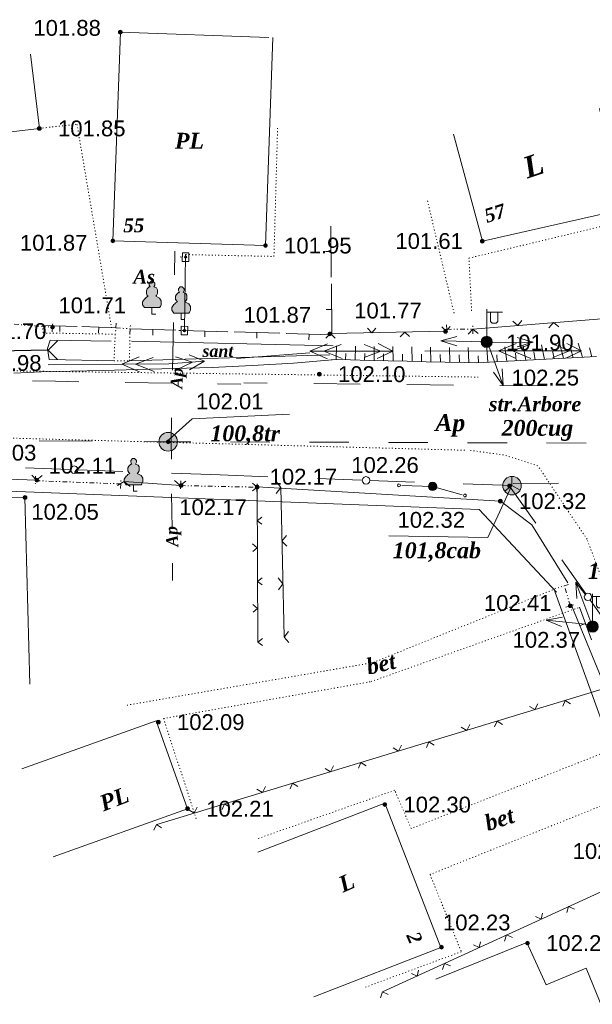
# Model space of a CAD drawing. Header units: millimetres. Extents: x 9396 to 25236, y 15106 to 31102.
# Tile 221 of 256: x 11778 to 11839, y 16457 to 16563. Entities that reach past the tile are written whole.
import ezdxf
from ezdxf.enums import TextEntityAlignment as Align

# ---------------------------------------------------------------- set-up
doc = ezdxf.new("R2010")
doc.units = ezdxf.units.MM
for name, pattern in [('DIVIDE', [1.25, 0.5, -0.25, 0, -0.25, 0, -0.25]), ('DOT', [0.25, 0, -0.25]), ('HIDDEN', [0.375, 0.25, -0.125])]:
    doc.linetypes.add(name, pattern=pattern)
for name, color, linetype, lineweight, true_color in [('1001010', 7, 'Continuous', 9, 0x000000), ('10010110', 7, 'Continuous', 20, 0xa25100), ('10010210', 7, 'Continuous', 9, 0x000000), ('1060000', 7, 'Continuous', 9, 0x000000), ('1070000', 7, 'DOT', 9, 0x000000), ('2030003', 7, 'Continuous', 9, 0x000000), ('2030012', 7, 'Continuous', 9, 0x000000), ('21100200', 7, 'HIDDEN', 0, 0x800080), ('3000105', 7, 'DIVIDE', 9, 0x000000), ('3000113', 7, 'Continuous', 9, 0x000000), ('3000130', 7, 'Continuous', 9, 0x000000), ('3000220', 7, 'Continuous', 9, 0x000000), ('3000260', 7, 'Continuous', 9, 0x000000), ('4000210', 7, 'Continuous', 9, 0x000000), ('5010210', 7, 'Continuous', 20, 0x008000), ('5010220', 7, 'Continuous', 30, 0x000000), ('5010420', 7, 'Continuous', 9, 0x000000), ('6011210', 1, 'Continuous', 9, 0xff0000), ('6011300', 1, 'Continuous', 20, 0xff0000), ('8010110', 7, 'Continuous', 20, 0x0080ff), ('8010120', 7, 'Continuous', 20, 0x0080ff), ('9010110', 7, 'Continuous', 9, 0x000000), ('9010120', 7, 'Continuous', 20, 0x000000), ('9010200', 7, 'Continuous', 9, 0x000000)]:
    doc.layers.add(name, color=color, linetype=linetype, lineweight=lineweight, true_color=true_color)
doc.styles.add('1', font='timesbi.ttf', dxfattribs={"height": 0.0012697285})
doc.styles.add('10', font='timesbi.ttf', dxfattribs={"height": 0.001481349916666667})
doc.styles.add('12', font='timesbi.ttf', dxfattribs={"height": 0.001692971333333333})
doc.styles.add('13', font='timesbi.ttf', dxfattribs={"height": 0.001692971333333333})
doc.styles.add('2', font='timesbi.ttf', dxfattribs={"height": 0.001692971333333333})
doc.styles.add('3', font='timesbi.ttf', dxfattribs={"height": 0.001692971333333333})
doc.styles.add('9', font='timesbi.ttf', dxfattribs={"height": 0.001692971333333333})
doc.styles.add('F2', font='arial.ttf', dxfattribs={"height": 0.001692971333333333})

# ---------------------------------------------------------------- blocks, each defined once
blk = doc.blocks.new('SYMBOL21100200')
at = {"true_color": 0x800080}
h = blk.add_hatch(color=216, dxfattribs=at)
edge = h.paths.add_edge_path()
edge.add_arc((0, 0), 0.1, 0, 360)
at = {"color": 216, "linetype": 'Continuous', "lineweight": 0, "true_color": 0x800080}
blk.add_circle((0, 0), 0.1, dxfattribs=at)
blk = doc.blocks.new('SYMBOL4000210')
at = {"true_color": 0xffffff}
blk.add_hatch(color=7, dxfattribs=at).paths.add_polyline_path([(0.05, 1.75), (-0.05, 1.75), (-0.15, 1.65), (-0.15, 1.55), (-0.1, 1.45), (-0.15, 1.45), (-0.25, 1.35), (-0.3, 1.25), (-0.3, 1.1), (-0.25, 1), (-0.2, 0.95), (-0.3, 0.9), (-0.35, 0.85), (-0.4, 0.8), (-0.5, 0.65), (-0.5, 0.5), (-0.4, 0.35), (-0.3, 0.35), (-0.1, 0.35), (0, 0.35), (0.15, 0.35), (0.4, 0.35), (0.45, 0.4), (0.5, 0.5), (0.5, 0.7), (0.4, 0.85), (0.2, 0.95), (0.25, 1), (0.3, 1.1), (0.3, 1.3), (0.25, 1.4), (0.1, 1.45), (0.15, 1.55), (0.15, 1.65)])
at = {"color": 18, "linetype": 'Continuous', "lineweight": 0, "true_color": 0x000000, "flags": 128}
blk.add_lwpolyline([(0.05, 1.75), (-0.05, 1.75), (-0.15, 1.65), (-0.15, 1.55), (-0.1, 1.45), (-0.15, 1.45), (-0.25, 1.35), (-0.3, 1.25), (-0.3, 1.1), (-0.25, 1), (-0.2, 0.95), (-0.3, 0.9), (-0.35, 0.85), (-0.4, 0.8), (-0.5, 0.65), (-0.5, 0.5), (-0.4, 0.35), (-0.3, 0.35), (-0.1, 0.35), (0, 0.35), (0.15, 0.35), (0.4, 0.35), (0.45, 0.4), (0.5, 0.5), (0.5, 0.7), (0.4, 0.85), (0.2, 0.95), (0.25, 1), (0.3, 1.1), (0.3, 1.3), (0.25, 1.4), (0.1, 1.45), (0.15, 1.55), (0.15, 1.65), (0.05, 1.75)], close=True, dxfattribs=at)
blk.add_lwpolyline([(0, 0.35), (0, 0), (0.2, 0)], dxfattribs=at)
blk = doc.blocks.new('SYMBOL9010200')
at = {"true_color": 0xffffff}
h = blk.add_hatch(color=7, dxfattribs=at)
edge = h.paths.add_edge_path()
edge.add_arc((0.01, 0), 0.495, 0, 360)
at = {"color": 18, "linetype": 'Continuous', "lineweight": 0, "true_color": 0x000000, "flags": 128}
for points in [[(0.0025, 0.0025), (-0.3845, -0.3005)], [(0.0025, 0.007), (-0.007, 0.495)], [(0.005, 0), (0.44, -0.238)]]:
    blk.add_lwpolyline(points, dxfattribs=at)
at = {"color": 18, "linetype": 'Continuous', "lineweight": 0, "true_color": 0x000000}
blk.add_circle((0.01, 0), 0.495, dxfattribs=at)
blk = doc.blocks.new('SYMBOL5010420')
at = {"true_color": 0xffffff}
h = blk.add_hatch(color=7, dxfattribs=at)
edge = h.paths.add_edge_path()
edge.add_arc((0, 0), 0.5, 0, 360)
at = {"color": 18, "linetype": 'Continuous', "lineweight": 9, "true_color": 0x000000, "flags": 128}
blk.add_lwpolyline([(-0.5, 0), (0.5, 0)], dxfattribs=at)
at = {"color": 18, "linetype": 'Continuous', "lineweight": 9, "true_color": 0x000000}
blk.add_circle((0, 0), 0.5, dxfattribs=at)
blk = doc.blocks.new('SYMBOL5010220')
at = {"color": 18, "linetype": 'Continuous', "lineweight": 9, "true_color": 0x000000, "flags": 128}
blk.add_lwpolyline([(0.5, 0.5), (0, 0), (0.5, -0.5)], dxfattribs=at)
blk = doc.blocks.new('SYMBOL2030003')
at = {"true_color": 0xffffff}
h = blk.add_hatch(color=7, dxfattribs=at)
edge = h.paths.add_edge_path()
edge.add_arc((0, 0), 0.3, 0, 360)
at = {"true_color": 0x000000}
h = blk.add_hatch(color=18, dxfattribs=at)
edge = h.paths.add_edge_path()
edge.add_arc((0, 0), 0.1, 0, 360)
at = {"color": 18, "linetype": 'Continuous', "lineweight": 0, "true_color": 0x000000, "flags": 128}
for points in [[(0, 0.3), (0, 1.75)], [(0, 1.6), (0.85, 1.6)], [(0.2, 1.6), (0.2, 1.1), (0.3, 1), (0.5, 1), (0.6, 1.1), (0.6, 1.6)]]:
    blk.add_lwpolyline(points, dxfattribs=at)
at = {"color": 18, "linetype": 'Continuous', "lineweight": 0, "true_color": 0x000000}
for radius in [0.3, 0.1]:
    blk.add_circle((0, 0), radius, dxfattribs=at)
blk = doc.blocks.new('SYMBOL2030012')
at = {"true_color": 0xffffff}
h = blk.add_hatch(color=7, dxfattribs=at)
edge = h.paths.add_edge_path()
edge.add_arc((0, 0), 0.225, 0, 360)
at = {"true_color": 0x000000}
h = blk.add_hatch(color=18, dxfattribs=at)
edge = h.paths.add_edge_path()
edge.add_arc((0, 0), 0.05, 0, 360)
at = {"color": 18, "linetype": 'Continuous', "lineweight": 0, "true_color": 0x000000}
for radius in [0.225, 0.05]:
    blk.add_circle((0, 0), radius, dxfattribs=at)

msp = doc.modelspace()

# ---------------------------------------------------------------- linework, layer by layer
at = {"layer": '1001010', "color": 253}
for p, q in [((11788.33797098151, 16561.55745991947), (11804.22779698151, 16560.98845991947)), ((11781.14064734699, 16473.27983667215, 39.17635628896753), (11795.53462098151, 16478.43659991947, 39.17635628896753)), ((11809.05642438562, 16458.31240717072, 14.38410085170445), (11822.65884482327, 16463.56788779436, 14.38410085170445))]:
    msp.add_line(p, q, dxfattribs=at)
for points in [[(11804.65465147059, 16560.97316645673, 0), (11803.87799098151, 16538.71745991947, 0), (11787.53798498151, 16539.21745991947, 0), (11788.33797098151, 16561.55745991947, 0)], [(11778.70154698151, 16559.20007991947, 0), (11779.65797898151, 16551.25745991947, 0), (11772.01797698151, 16550.33745991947, 0), (11771.06154498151, 16558.28007991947, 0)], [(11824.02767367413, 16550.62790689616, 1.066080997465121), (11827.11829022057, 16539.18419824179, 3.657897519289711), (11842.11451931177, 16542.59029214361, 2.633982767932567), (11839.66426843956, 16553.37816953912, 3.781686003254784)], [(11756.8186214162, 16511.26864615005, 0), (11778.11799098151, 16511.75745991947, 0), (11778.62803898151, 16491.76395991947, 0)], [(11795.53462098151, 16478.43659991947, 39.17635628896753), (11792.16391248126, 16487.84519344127, 39.17635628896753), (11777.76993884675, 16482.68843019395, 39.17635628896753)], [(11822.65884482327, 16463.56788779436, 14.38410085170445), (11816.68289266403, 16479.03505808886, 7.525736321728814), (11803.08047222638, 16473.77957746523, 7.525736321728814)], [(11822.12657196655, 16460.18686743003, 79.67208393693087), (11831.88641801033, 16464.09517769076, 79.67208393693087), (11833.93936815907, 16459.58761323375, 79.67208393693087), (11838.22467021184, 16461.34945932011, 79.67208393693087), (11842.448567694, 16451.03583524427, 79.67208393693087), (11827.5311880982, 16445.30201698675, 79.67208393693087)]]:
    msp.add_polyline3d(points, dxfattribs=at)
at = {"layer": '10010110'}
msp.add_polyline3d([(11811.45693598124, 16526.50849273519, 158.1846910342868), (11806.87946800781, 16526.14447664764, 113.0917738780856), (11802.44160168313, 16525.8741931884, 78.31098618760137), (11798.16302290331, 16525.67910783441, 52.45406239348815), (11794.06341756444, 16525.54068606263, 34.13273692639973), (11790.16247156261, 16525.44039334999, 21.95874421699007), (11786.47987079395, 16525.35969517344, 14.54381869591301), (11783.03530115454, 16525.28005700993, 10.49969479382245), (11779.84844854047, 16525.18294433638, 8.438106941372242), (11776.93205027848, 16525.05305064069, 7.187032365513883)], dxfattribs=at)
at = {"layer": '10010210', "color": 253}
for p, q in [((11811.46088953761, 16526.50672905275, 83.46752992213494), (11811.49088953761, 16527.97672905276, 83.46752992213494)), ((11813.49088953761, 16526.45672905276, 83.46752992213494), (11813.51088953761, 16527.95672905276, 83.46752992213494)), ((11815.52088953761, 16526.41672905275, 83.46752992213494), (11815.52088953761, 16527.92672905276, 83.46752992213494)), ((11817.55088953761, 16526.36672905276, 83.46752992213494), (11817.54088953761, 16527.89672905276, 83.46752992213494)), ((11819.58088953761, 16526.31672905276, 83.46752992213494), (11819.55088953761, 16527.87672905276, 83.46752992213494)), ((11821.61088953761, 16526.26672905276, 83.46752992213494), (11821.57088953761, 16527.84672905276, 83.46752992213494)), ((11823.64088953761, 16526.22672905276, 83.46752992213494), (11823.58088953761, 16527.81672905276, 83.46752992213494)), ((11825.67088953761, 16526.17672905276, 83.46752992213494), (11825.59088953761, 16527.79672905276, 83.46752992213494)), ((11827.70088953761, 16526.21672905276, 83.46752992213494), (11827.58088953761, 16527.77672905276, 83.46752992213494)), ((11829.73088953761, 16526.32672905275, 83.46752992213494), (11829.54088953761, 16527.87672905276, 83.46752992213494)), ((11831.76088953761, 16526.43672905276, 83.46752992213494), (11831.50088953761, 16527.97672905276, 83.46752992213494)), ((11832.77088953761, 16526.48672905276, 83.46752992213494), (11832.64088953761, 16527.33672905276, 83.46752992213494)), ((11833.79088953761, 16526.53672905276, 83.46752992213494), (11833.46088953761, 16528.07672905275, 83.46752992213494)), ((11834.80088953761, 16526.59672905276, 83.46752992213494), (11834.62088953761, 16527.47672905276, 83.46752992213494)), ((11835.82088953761, 16526.64672905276, 83.46752992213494), (11835.42088953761, 16528.17672905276, 83.46752992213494)), ((11836.83088953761, 16526.70672905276, 83.46752992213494), (11836.61088953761, 16527.62672905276, 83.46752992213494)), ((11837.84088953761, 16526.75672905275, 83.46752992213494), (11837.38088953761, 16528.27672905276, 83.46752992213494)), ((11838.86088953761, 16526.80672905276, 83.46752992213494), (11838.59088953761, 16527.77672905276, 83.46752992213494)), ((11810.95088953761, 16526.51672905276, 83.46752992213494), (11812.98088953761, 16526.47672905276, 83.46752992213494)), ((11812.47088953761, 16526.48672905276, 83.46752992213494), (11812.49088953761, 16527.17672905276, 83.46752992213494)), ((11812.98088953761, 16526.47672905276, 83.46752992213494), (11815.01088953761, 16526.42672905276, 83.46752992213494)), ((11814.50088953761, 16526.43672905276, 83.46752992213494), (11814.51088953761, 16527.15672905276, 83.46752992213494)), ((11815.01088953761, 16526.42672905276, 83.46752992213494), (11817.04088953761, 16526.37672905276, 83.46752992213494)), ((11816.53088953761, 16526.38672905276, 83.46752992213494), (11816.54088953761, 16527.12672905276, 83.46752992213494)), ((11817.04088953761, 16526.37672905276, 83.46752992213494), (11819.07088953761, 16526.32672905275, 83.46752992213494)), ((11818.56088953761, 16526.33672905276, 83.46752992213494), (11818.56088953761, 16527.09672905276, 83.46752992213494)), ((11819.07088953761, 16526.32672905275, 83.46752992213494), (11821.10088953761, 16526.28672905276, 83.46752992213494)), ((11820.59088953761, 16526.29672905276, 83.46752992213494), (11820.58088953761, 16527.07672905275, 83.46752992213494)), ((11821.10088953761, 16526.28672905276, 83.46752992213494), (11823.13088953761, 16526.23672905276, 83.46752992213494)), ((11822.63088953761, 16526.24672905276, 83.46752992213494), (11822.60088953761, 16527.04672905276, 83.46752992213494)), ((11824.66088953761, 16526.19672905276, 83.46752992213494), (11824.63088953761, 16527.01672905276, 83.46752992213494)), ((11826.69088953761, 16526.16672905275, 83.46752992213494), (11826.65088953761, 16526.92672905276, 83.46752992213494)), ((11827.19088953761, 16526.18672905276, 83.46752992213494), (11829.22088953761, 16526.29672905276, 83.46752992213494)), ((11828.72088953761, 16526.26672905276, 83.46752992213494), (11828.66088953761, 16527.03672905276, 83.46752992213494)), ((11829.22088953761, 16526.29672905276, 83.46752992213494), (11831.25088953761, 16526.40672905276, 83.46752992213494)), ((11830.74088953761, 16526.37672905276, 83.46752992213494), (11830.65088953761, 16527.18672905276, 83.46752992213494)), ((11831.25088953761, 16526.40672905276, 83.46752992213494), (11833.28088953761, 16526.51672905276, 83.46752992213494)), ((11833.28088953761, 16526.51672905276, 83.46752992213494), (11835.31088953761, 16526.62672905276, 83.46752992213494)), ((11835.31088953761, 16526.62672905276, 83.46752992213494), (11837.34088953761, 16526.72672905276, 83.46752992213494)), ((11837.34088953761, 16526.72672905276, 83.46752992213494), (11839.36088953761, 16526.83672905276, 83.46752992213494)), ((11823.13088953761, 16526.23672905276, 83.46752992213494), (11825.16088953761, 16526.18672905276, 83.46752992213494))]:
    msp.add_line(p, q, dxfattribs=at)
msp.add_polyline3d([(11825.16088953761, 16526.18672905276, 83.46752992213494), (11826.54088953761, 16526.15672905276, 83.46752992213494), (11827.19088953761, 16526.18672905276, 83.46752992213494)], dxfattribs=at)
at = {"layer": '1060000', "color": 253}
for p, q in [((11811.13168745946, 16527.98301268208), (11789.54882898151, 16528.46799991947)), ((11810.79183601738, 16527.00573296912), (11789.31301098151, 16526.38271991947))]:
    msp.add_line(p, q, dxfattribs=at)
for points in [[(11787.33494098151, 16528.46799991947, 0), (11780.82373298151, 16528.59823991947, 0), (11780.53798098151, 16527.69745991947, 0), (11780.69346098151, 16526.51463991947, 0), (11787.65935698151, 16526.38271991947, 0)], [(11793.27215288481, 16517.72140859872, 3.475757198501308), (11796.01351282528, 16520.15301424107, 40.51189892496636), (11806.46396122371, 16520.66697071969, 138.1965199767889)], [(11830.27798898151, 16513.01745991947, 0), (11827.70749567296, 16507.475421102, 0), (11817.08572844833, 16507.64673992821, 0)]]:
    msp.add_polyline3d(points, dxfattribs=at)
at = {"layer": '1070000', "color": 253}
msp.add_line((11824.08417478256, 16531.47805316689, 0.06797907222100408), (11821.2005196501, 16543.66569467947, 1.449596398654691), dxfattribs=at)
for points in [[(11825.95880080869, 16531.74461769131, 0.8326194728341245), (11825.68339166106, 16537.36750936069, 2.70818271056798), (11844.00943985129, 16541.75203516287, 3.220342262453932), (11841.07329357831, 16554.0242763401, 3.939719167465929)], [(11779.65797898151, 16551.25745991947, 0), (11783.69061498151, 16551.70831991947, 0), (11787.3921427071, 16529.93294828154, 0)], [(11795.33229498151, 16537.75153991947, 0), (11804.79113698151, 16537.55309991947, 0), (11805.18802498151, 16551.50987991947, 0)], [(11780.03798498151, 16530.17745991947, 0), (11780.05258898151, 16529.35929991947, 0), (11787.79165298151, 16529.22699991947, 0), (11787.65935698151, 16526.38271991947, 0), (11789.31301098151, 16526.38271991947, 0), (11789.37915898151, 16529.79749991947, 0)], [(11737.17665229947, 16527.07777054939, 4.773162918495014), (11772.69039510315, 16525.35240652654, 0), (11826.8955814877, 16524.63350485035, 0)], [(11651.40790898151, 16521.81921991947, 0), (11696.72444123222, 16520.22958124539, 0), (11825.3400874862, 16516.80333809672, 0)], [(11854.50105470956, 16464.12990020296, 11.04523415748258), (11838.32968827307, 16507.28026825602, 0), (11833.0643826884, 16515.13972535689, 0.3293498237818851), (11829.38543896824, 16516.30446898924, 0.177693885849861), (11825.84751412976, 16516.78342627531, 0)], [(11835.31380233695, 16502.12596146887, 0.1475995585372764), (11815.36466792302, 16494.06282013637, 0.1129746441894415), (11788.91229145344, 16489.49297436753, 0.05755815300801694)], [(11796.47011330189, 16477.36530675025, 11.45054228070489), (11792.95484732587, 16488.08686797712, 10.45332834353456), (11815.18890462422, 16492.04154220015, 1.734196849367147), (11837.51993580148, 16499.99932754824, 0.2777238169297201)], [(11841.98760098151, 16485.15703991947, 151.5098061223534), (11819.49510544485, 16476.31072695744, 30.68949151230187), (11817.73003912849, 16480.40459068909, 13.19045820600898), (11802.88547370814, 16475.16826551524, 11.45999626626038)], [(11843.66255903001, 16480.26540118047, 41.8235592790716), (11821.51638338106, 16471.38935459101, 41.8235592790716), (11824.85588605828, 16463.12847954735, 41.8235592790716), (11814.39796977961, 16459.26168697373, 41.8235592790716)]]:
    msp.add_polyline3d(points, dxfattribs=at)
at = {"layer": '3000105', "color": 253}
for p, q in [((11774.06029270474, 16530.51173422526), (11781.06530098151, 16529.97885991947)), ((11781.02737531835, 16529.48030035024), (11781.1108117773, 16530.57713140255)), ((11787.89729301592, 16530.4159124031), (11787.81081534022, 16529.31931693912)), ((11787.85798498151, 16529.91745991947), (11789.37915898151, 16529.79749991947)), ((11789.3398509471, 16529.29904743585), (11789.4263286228, 16530.39564289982)), ((11823.29011953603, 16530.24472181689, 2.222830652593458), (11823.29994989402, 16529.14476574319, 2.222830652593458)), ((11823.29458788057, 16529.74474178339, 3.613041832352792), (11826.08993538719, 16529.76972393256, 0.8326194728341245)), ((11826.09440373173, 16529.26974389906, 2.222830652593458), (11826.08457337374, 16530.36969997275, 2.222830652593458)), ((11779.25707409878, 16514.04593001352), (11779.21661070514, 16512.94667448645)), ((11788.36053567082, 16512.71015601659), (11788.40099906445, 16513.80941154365)), ((11779.23868164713, 16513.54626841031), (11788.37892812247, 16513.20981761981)), ((11794.81111216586, 16513.52317041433, 104.9358965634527), (11794.78746172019, 16512.4234246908, 104.9358965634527)), ((11794.80036196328, 16513.02328599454, 104.9358965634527), (11802.97335535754, 16512.84752269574, 104.9358965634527)), ((11802.96260515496, 16512.34763827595, 104.9358965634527), (11802.98625560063, 16513.44738399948, 104.9358965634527)), ((11836.36284051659, 16502.44903407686, 0.2186878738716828), (11835.31166410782, 16502.12495359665, 0.2186878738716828)), ((11836.54572098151, 16500.15873991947, 0.2777238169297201), (11835.88503305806, 16502.30172476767, 0.1596519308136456)), ((11836.06791352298, 16500.01143061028, 0.2186878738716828), (11837.11908993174, 16500.3355110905, 0.2186878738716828))]:
    msp.add_line(p, q, dxfattribs=at)
at = {"layer": '3000113', "color": 253}
msp.add_line((11840.23517470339, 16491.51425230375, 57.48304321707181), (11836.71990872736, 16500.126653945, 57.48304321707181), dxfattribs=at)
msp.add_polyline3d([(11836.27226058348, 16502.59923476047, 0.1596519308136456), (11832.4342335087, 16508.82696673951, 7.245819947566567), (11829.04360098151, 16511.35607991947, 19.55461854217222), (11802.98614098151, 16512.87607991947, 191.232041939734)], dxfattribs=at)
at = {"layer": '3000130', "color": 253}
for p, q in [((11794.73088953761, 16537.49672905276), (11794.98088953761, 16537.48672905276)), ((11795.19999898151, 16529.61559991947), (11795.33229498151, 16537.75153991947)), ((11794.60088953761, 16529.62672905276), (11794.85088953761, 16529.61672905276))]:
    msp.add_line(p, q, dxfattribs=at)
for points in [[(11795.67088953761, 16537.01672905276, 0), (11795.68088953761, 16537.93672905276, 0), (11794.98088953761, 16537.94672905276, 0), (11794.97088953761, 16537.02672905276, 0), (11795.67088953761, 16537.01672905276, 0)], [(11795.33088953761, 16537.36672905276, 0), (11795.39088953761, 16537.38672905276, 0), (11795.43088953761, 16537.42672905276, 0), (11795.44088953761, 16537.48672905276, 0), (11795.43088953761, 16537.54672905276, 0), (11795.39088953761, 16537.58672905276, 0), (11795.33088953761, 16537.59672905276, 0), (11795.27088953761, 16537.58672905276, 0), (11795.23088953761, 16537.54672905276, 0), (11795.21088953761, 16537.48672905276, 0), (11795.23088953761, 16537.42672905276, 0), (11795.27088953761, 16537.38672905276, 0), (11795.33088953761, 16537.36672905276, 0)], [(11795.54088953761, 16529.14672905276, 0), (11795.56088953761, 16530.06672905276, 0), (11794.86088953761, 16530.07672905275, 0), (11794.84088953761, 16529.16672905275, 0), (11795.54088953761, 16529.14672905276, 0)], [(11795.20088953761, 16529.49672905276, 0), (11795.26088953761, 16529.51672905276, 0), (11795.30088953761, 16529.55672905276, 0), (11795.32088953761, 16529.61672905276, 0), (11795.30088953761, 16529.67672905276, 0), (11795.26088953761, 16529.71672905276, 0), (11795.20088953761, 16529.73672905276, 0), (11795.14088953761, 16529.71672905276, 0), (11795.10088953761, 16529.67672905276, 0), (11795.08088953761, 16529.61672905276, 0), (11795.10088953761, 16529.55672905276, 0), (11795.14088953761, 16529.51672905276, 0), (11795.20088953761, 16529.49672905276, 0)]]:
    msp.add_polyline3d(points, close=True, dxfattribs=at)
at = {"layer": '3000220', "color": 253}
for p, q in [((11810.93088953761, 16535.34672905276), (11810.88088953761, 16540.79672905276)), ((11810.90088953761, 16538.06672905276), (11810.30088953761, 16538.06672905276)), ((11811.00088953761, 16529.15672905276), (11810.94088953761, 16534.60672905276)), ((11810.97088953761, 16531.87672905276), (11810.37088953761, 16531.87672905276)), ((11783.70088953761, 16530.05672905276), (11780.04088953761, 16530.17672905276)), ((11781.87088953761, 16530.11672905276), (11781.85088953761, 16529.51672905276)), ((11787.86088953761, 16529.91672905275), (11784.20088953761, 16530.03672905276)), ((11786.03088953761, 16529.97672905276), (11786.01088953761, 16529.37672905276)), ((11794.28088953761, 16529.65672905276), (11789.38088953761, 16529.79672905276)), ((11791.83088953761, 16529.72672905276), (11791.81088953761, 16529.12672905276)), ((11799.85088953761, 16529.48672905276), (11794.95088953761, 16529.63672905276)), ((11797.40088953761, 16529.55672905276), (11797.38088953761, 16528.95672905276)), ((11805.43088953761, 16529.32672905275), (11800.52088953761, 16529.46672905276)), ((11802.97088953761, 16529.39672905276), (11802.96088953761, 16528.79672905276)), ((11811.00088953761, 16529.15672905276), (11806.09088953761, 16529.30672905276)), ((11808.55088953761, 16529.22672905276), (11808.53088953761, 16528.62672905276)), ((11838.80088953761, 16496.52672905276, 1.043261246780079), (11837.52088953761, 16499.99672905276, 1.043261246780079)), ((11838.16088953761, 16498.26672905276, 1.043261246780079), (11837.60088953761, 16498.05672905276, 1.043261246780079))]:
    msp.add_line(p, q, dxfattribs=at)
at = {"layer": '3000260', "color": 253}
for p, q in [((11826.08993538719, 16529.76972393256, 0.8326194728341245), (11848.14455424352, 16531.55428389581, 8.885185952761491)), ((11810.84228902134, 16529.29384519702, 13.18483976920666), (11823.16882098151, 16529.53919991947, 203.53496)), ((11779.38616098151, 16513.61215991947), (11756.65797898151, 16514.37745991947)), ((11788.73652815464, 16513.46269424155, 119.7622484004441), (11794.80036196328, 16513.02328599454, 90.10954472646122)), ((11802.98614098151, 16512.87607991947, 148.4842789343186), (11803.06123700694, 16496.32577260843, 31.7348105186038)), ((11805.52272727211, 16512.81921835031, 191.2231266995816), (11805.87668223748, 16496.81939150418, 27.38870997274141)), ((11840.05941140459, 16491.25060735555, 1.717743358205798), (11792.25179413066, 16476.75013520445, 13.33372928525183)), ((11816.41924771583, 16458.82227872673, 10.7617928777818), (11846.65053510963, 16472.68560891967, 200.8858804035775))]:
    msp.add_line(p, q, dxfattribs=at)
for points in [[(11830.37088953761, 16530.61672905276, 4.858902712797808), (11830.91088953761, 16530.15672905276, 4.858902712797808), (11831.34088953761, 16530.69672905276, 4.858902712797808)], [(11814.81088953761, 16529.87672905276, 108.3598998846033), (11815.28088953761, 16529.38672905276, 108.3598998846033), (11815.70088953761, 16529.88672905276, 108.3598998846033)], [(11818.31088953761, 16528.94672905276, 108.3598998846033), (11818.80088953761, 16529.45672905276, 108.3598998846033), (11819.30088953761, 16528.96672905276, 108.3598998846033)], [(11822.76088953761, 16530.02672905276, 108.3598998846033), (11823.23088953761, 16529.53672905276, 108.3598998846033), (11823.66088953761, 16530.04672905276, 108.3598998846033)], [(11825.59088953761, 16529.22672905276, 4.858902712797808), (11826.10088953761, 16529.76672905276, 4.858902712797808), (11826.67088953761, 16529.31672905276, 4.858902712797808)], [(11834.24088953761, 16529.92672905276, 4.858902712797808), (11834.75088953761, 16530.46672905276, 4.858902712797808), (11835.32088953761, 16530.01672905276, 4.858902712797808)], [(11810.35088953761, 16528.78672905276, 108.3598998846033), (11810.85088953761, 16529.29672905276, 108.3598998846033), (11811.35088953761, 16528.80672905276, 108.3598998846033)], [(11779.96088953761, 16514.09672905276, 0), (11779.37088953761, 16513.61672905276, 0), (11778.85088953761, 16514.12672905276, 0)], [(11788.03088953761, 16513.01672905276, 104.9358965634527), (11788.75088953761, 16513.45672905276, 104.9358965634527), (11789.37088953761, 16512.91672905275, 104.9358965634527)], [(11794.15088953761, 16513.57672905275, 104.9358965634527), (11794.73088953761, 16513.02672905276, 104.9358965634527), (11795.35088953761, 16513.48672905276, 104.9358965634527)], [(11802.48088953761, 16513.27672905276, 90.10954472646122), (11802.99088953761, 16512.86672905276, 90.10954472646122), (11802.49088953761, 16512.46672905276, 90.10954472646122)], [(11805.01088953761, 16513.44672905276, 109.3059183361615), (11805.52088953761, 16512.80672905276, 109.3059183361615), (11805.04088953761, 16512.16672905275, 109.3059183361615)], [(11803.50088953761, 16509.62672905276, 90.10954472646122), (11803.00088953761, 16509.25672905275, 90.10954472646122), (11803.50088953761, 16508.89672905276, 90.10954472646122)], [(11806.14088953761, 16507.68672905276, 109.3059183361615), (11805.65088953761, 16507.07672905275, 109.3059183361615), (11806.16088953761, 16506.52672905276, 109.3059183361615)], [(11802.51088953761, 16506.78672905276, 90.10954472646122), (11803.01088953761, 16506.37672905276, 90.10954472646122), (11802.52088953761, 16505.97672905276, 90.10954472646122)], [(11803.53088953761, 16503.13672905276, 90.10954472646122), (11803.03088953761, 16502.75672905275, 90.10954472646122), (11803.53088953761, 16502.40672905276, 90.10954472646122)], [(11805.24088953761, 16503.15672905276, 109.3059183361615), (11805.75088953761, 16502.50672905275, 109.3059183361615), (11805.26088953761, 16501.86672905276, 109.3059183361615)], [(11802.54088953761, 16500.28672905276, 90.10954472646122), (11803.04088953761, 16499.87672905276, 90.10954472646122), (11802.55088953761, 16499.47672905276, 90.10954472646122)], [(11806.36088953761, 16497.38672905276, 109.3059183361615), (11805.88088953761, 16496.78672905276, 109.3059183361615), (11806.39088953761, 16496.22672905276, 109.3059183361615)], [(11803.56088953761, 16496.63672905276, 90.10954472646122), (11803.06088953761, 16496.26672905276, 90.10954472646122), (11803.56088953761, 16495.90672905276, 90.10954472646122)], [(11833.07088953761, 16489.65672905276, 7.525736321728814), (11832.75088953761, 16489.03672905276, 7.525736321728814), (11832.16088953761, 16489.37672905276, 7.525736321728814)], [(11836.55088953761, 16489.66672905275, 7.525736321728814), (11835.99088953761, 16490.01672905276, 7.525736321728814), (11835.73088953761, 16489.41672905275, 7.525736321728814)], [(11825.77088953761, 16487.43672905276, 7.525736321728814), (11825.45088953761, 16486.81672905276, 7.525736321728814), (11824.86088953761, 16487.16672905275, 7.525736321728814)], [(11829.26088953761, 16487.44672905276, 7.525736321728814), (11828.69088953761, 16487.80672905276, 7.525736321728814), (11828.43088953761, 16487.20672905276, 7.525736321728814)], [(11818.47088953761, 16485.22672905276, 7.525736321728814), (11818.15088953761, 16484.60672905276, 7.525736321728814), (11817.56088953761, 16484.94672905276, 7.525736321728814)], [(11821.96088953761, 16485.23672905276, 7.525736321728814), (11821.39088953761, 16485.58672905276, 7.525736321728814), (11821.14088953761, 16484.98672905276, 7.525736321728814)], [(11814.66088953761, 16483.02672905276, 7.525736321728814), (11814.09088953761, 16483.37672905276, 7.525736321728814), (11813.84088953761, 16482.77672905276, 7.525736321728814)], [(11811.17088953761, 16483.01672905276, 7.525736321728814), (11810.85088953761, 16482.39672905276, 7.525736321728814), (11810.26088953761, 16482.73672905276, 7.525736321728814)], [(11807.36088953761, 16480.80672905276, 7.525736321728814), (11806.79088953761, 16481.15672905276, 7.525736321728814), (11806.54088953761, 16480.55672905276, 7.525736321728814)], [(11803.87088953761, 16480.79672905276, 7.525736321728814), (11803.55088953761, 16480.17672905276, 7.525736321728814), (11802.96088953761, 16480.51672905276, 7.525736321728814)], [(11800.06088953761, 16478.59672905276, 7.525736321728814), (11799.49088953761, 16478.94672905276, 7.525736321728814), (11799.24088953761, 16478.34672905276, 7.525736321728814)], [(11796.58088953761, 16478.58672905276, 7.525736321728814), (11796.26088953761, 16477.96672905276, 7.525736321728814), (11795.66088953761, 16478.30672905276, 7.525736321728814)], [(11792.76088953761, 16476.38672905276, 7.525736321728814), (11792.20088953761, 16476.73672905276, 7.525736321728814), (11791.94088953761, 16476.13672905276, 7.525736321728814)], [(11836.15088953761, 16467.31672905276, 105.8238366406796), (11836.36088953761, 16467.96672905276, 105.8238366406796), (11836.98088953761, 16467.69672905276, 105.8238366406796)], [(11832.82088953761, 16466.89672905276, 105.8238366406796), (11833.41088953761, 16466.61672905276, 105.8238366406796), (11833.57088953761, 16467.23672905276, 105.8238366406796)], [(11826.18088953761, 16463.84672905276, 105.8238366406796), (11826.77088953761, 16463.56672905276, 105.8238366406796), (11826.92088953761, 16464.18672905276, 105.8238366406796)], [(11829.50088953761, 16464.26672905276, 105.8238366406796), (11829.72088953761, 16464.91672905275, 105.8238366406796), (11830.33088953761, 16464.65672905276, 105.8238366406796)], [(11819.53088953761, 16460.79672905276, 105.8238366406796), (11820.12088953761, 16460.51672905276, 105.8238366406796), (11820.28088953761, 16461.14672905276, 105.8238366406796)], [(11822.86088953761, 16461.22672905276, 105.8238366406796), (11823.07088953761, 16461.87672905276, 105.8238366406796), (11823.69088953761, 16461.60672905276, 105.8238366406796)], [(11816.21088953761, 16458.17672905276, 105.8238366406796), (11816.43088953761, 16458.82672905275, 105.8238366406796), (11817.04088953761, 16458.55672905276, 105.8238366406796)]]:
    msp.add_polyline3d(points, dxfattribs=at)
at = {"layer": '5010210'}
for p, q in [((11794.19088953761, 16538.12672905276), (11794.14088953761, 16535.57672905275)), ((11793.93088953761, 16525.36672905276), (11794.04088953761, 16530.47672905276)), ((11793.83088953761, 16520.26672905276), (11793.78088953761, 16517.71672905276)), ((11779.65088953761, 16517.82672905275), (11785.30088953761, 16517.78672905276)), ((11793.78088953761, 16517.71672905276), (11790.95088953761, 16517.73672905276)), ((11793.80088953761, 16515.85672905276), (11793.78088953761, 16517.71672905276)), ((11795.89088953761, 16517.70672905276), (11793.78088953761, 16517.71672905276)), ((11800.13088953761, 16517.69672905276), (11804.36088953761, 16517.68672905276)), ((11810.71088953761, 16517.66672905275), (11808.59088953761, 16517.66672905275)), ((11812.83088953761, 16517.65672905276), (11810.71088953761, 16517.66672905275)), ((11817.06088953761, 16517.64672905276), (11821.29088953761, 16517.62672905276)), ((11827.64088953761, 16517.61672905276), (11825.53088953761, 16517.61672905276)), ((11829.76088953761, 16517.60672905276), (11827.64088953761, 16517.61672905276)), ((11833.99088953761, 16517.59672905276), (11838.23088953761, 16517.57672905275)), ((11793.83088953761, 16512.14672905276), (11793.87088953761, 16508.43672905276)), ((11793.93088953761, 16502.86672905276), (11793.91088953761, 16504.72672905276))]:
    msp.add_line(p, q, dxfattribs=at)
at = {"layer": '5010220', "color": 253}
msp.add_line((11780.59831354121, 16527.5091115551, 109.9766555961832), (11772.97795577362, 16527.36533121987, 109.9766555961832), dxfattribs=at)
at = {"layer": '6011210'}
for p, q in [((11827.5802171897, 16528.40257463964, 7.620533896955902), (11822.68138547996, 16528.50956940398, 7.620533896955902)), ((11827.65500098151, 16528.33755991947, 6.288268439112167), (11832.55486012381, 16528.37471346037, 6.288268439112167)), ((11827.65500098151, 16528.33755991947, 0.7369240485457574), (11829.35376105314, 16523.74145132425, 0.7369240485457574)), ((11838.82906831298, 16498.10537600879, 0.7369240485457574), (11837.13030824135, 16502.70148460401, 0.7369240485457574)), ((11838.82906831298, 16498.10537600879, 0.1611916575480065), (11833.95578484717, 16498.61636354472, 0.1611916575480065))]:
    msp.add_line(p, q, dxfattribs=at)
for points in [[(11824.37006232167, 16527.97256798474, 7.620533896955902), (11822.68138547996, 16528.50956940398, 7.620533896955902), (11822.68138547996, 16528.50956940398, 7.620533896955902), (11824.39189798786, 16528.97232955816, 7.620533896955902)], [(11830.85111781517, 16528.86180908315, 6.288268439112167), (11832.55486012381, 16528.37471346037, 6.288268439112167), (11832.55486012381, 16528.37471346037, 6.288268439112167), (11830.85870017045, 16527.86183782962, 6.288268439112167)], [(11829.23338598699, 16525.50936247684, 0.7369240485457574), (11829.35376105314, 16523.74145132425, 0.7369240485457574), (11829.35376105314, 16523.74145132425, 0.7369240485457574), (11828.29540464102, 16525.16267674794, 0.7369240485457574)], [(11837.2506833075, 16500.93357345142, 0.7369240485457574), (11837.13030824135, 16502.70148460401, 0.7369240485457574), (11837.13030824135, 16502.70148460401, 0.7369240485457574), (11838.18866465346, 16501.28025918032, 0.7369240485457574)], [(11835.59437426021, 16497.94180833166, 0.1611916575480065), (11833.95578484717, 16498.61636354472, 0.1611916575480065), (11833.95578484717, 16498.61636354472, 0.1611916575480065), (11835.69865743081, 16498.93635597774, 0.1611916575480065)]]:
    msp.add_polyline3d(points, dxfattribs=at)
at = {"layer": '6011300'}
for p, q in [((11808.65088953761, 16527.40672905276, 94.82294770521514), (11810.52088953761, 16528.20672905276, 94.82294770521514)), ((11808.65088953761, 16527.40672905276, 94.82294770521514), (11817.52088953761, 16527.41672905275, 94.82294770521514)), ((11808.65088953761, 16527.40672905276, 94.82294770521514), (11810.52088953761, 16526.60672905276, 94.82294770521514)), ((11820.97088953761, 16527.42672905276, 94.82294770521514), (11828.86088953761, 16527.43672905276, 94.82294770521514)), ((11828.86088953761, 16527.43672905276, 94.82294770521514), (11830.73088953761, 16528.23672905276, 94.82294770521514)), ((11828.86088953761, 16527.43672905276, 94.82294770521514), (11837.73088953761, 16527.44672905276, 94.82294770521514)), ((11828.86088953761, 16527.43672905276, 94.82294770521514), (11830.73088953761, 16526.63672905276, 94.82294770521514)), ((11788.49088953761, 16526.00672905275, 94.82294770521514), (11790.36088953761, 16526.81672905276, 94.82294770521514)), ((11800.79088953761, 16526.62672905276, 94.82294770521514), (11808.65088953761, 16527.24672905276, 94.82294770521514)), ((11780.61088953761, 16525.94672905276, 94.82294770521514), (11788.49088953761, 16526.00672905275, 94.82294770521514)), ((11788.49088953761, 16526.00672905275, 94.82294770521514), (11790.37088953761, 16525.21672905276, 94.82294770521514))]:
    msp.add_line(p, q, dxfattribs=at)
for points in [[(11810.13088953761, 16527.40672905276, 94.82294770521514), (11812.00088953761, 16528.11672905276, 94.82294770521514), (11810.13088953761, 16527.40672905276, 94.82294770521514), (11812.10088953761, 16526.61672905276, 94.82294770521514)], [(11814.46088953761, 16528.11672905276, 94.82294770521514), (11816.24088953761, 16527.41672905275, 94.82294770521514), (11814.47088953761, 16526.71672905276, 94.82294770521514)], [(11815.94088953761, 16528.21672905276, 94.82294770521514), (11817.52088953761, 16527.41672905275, 94.82294770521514), (11815.85088953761, 16526.61672905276, 94.82294770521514)], [(11830.34088953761, 16527.43672905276, 94.82294770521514), (11832.21088953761, 16528.13672905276, 94.82294770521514), (11830.34088953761, 16527.43672905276, 94.82294770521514), (11832.31088953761, 16526.63672905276, 94.82294770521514)], [(11834.67088953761, 16528.14672905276, 94.82294770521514), (11836.45088953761, 16527.44672905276, 94.82294770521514), (11834.68088953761, 16526.74672905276, 94.82294770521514)], [(11836.15088953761, 16528.24672905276, 94.82294770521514), (11837.73088953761, 16527.44672905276, 94.82294770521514), (11836.06088953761, 16526.64672905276, 94.82294770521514)], [(11788.49088953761, 16526.00672905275, 94.82294770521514), (11793.53088953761, 16526.04672905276, 94.82294770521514), (11797.35088953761, 16526.34672905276, 94.82294770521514)], [(11789.97088953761, 16526.01672905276, 94.82294770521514), (11791.84088953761, 16526.73672905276, 94.82294770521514), (11789.97088953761, 16526.01672905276, 94.82294770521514), (11791.95088953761, 16525.23672905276, 94.82294770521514)], [(11794.25088953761, 16526.80672905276, 94.82294770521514), (11796.08088953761, 16526.24672905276, 94.82294770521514), (11794.36088953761, 16525.40672905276, 94.82294770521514)], [(11795.72088953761, 16527.01672905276, 94.82294770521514), (11797.35088953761, 16526.34672905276, 94.82294770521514), (11795.75088953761, 16525.41672905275, 94.82294770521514)]]:
    msp.add_polyline3d(points, dxfattribs=at)
at = {"layer": '8010110'}
msp.add_line((11834.87439408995, 16501.68655322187, 2.159792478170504), (11846.91418005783, 16468.37940809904, 76.19292009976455), dxfattribs=at)
msp.add_polyline3d([(11743.30171541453, 16513.72633918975, 70.09515142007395), (11826.78928234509, 16510.47471816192, 82.29068877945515), (11835.05015738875, 16501.59867157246, 82.29068877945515)], dxfattribs=at)
at = {"layer": '8010120'}
for p, q in [((11781.40088953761, 16524.18672905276), (11778.92088953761, 16524.22672905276)), ((11783.88088953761, 16524.14672905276), (11781.40088953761, 16524.18672905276)), ((11788.84088953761, 16524.06672905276), (11793.80088953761, 16523.98672905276)), ((11801.24088953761, 16523.86672905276), (11798.76088953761, 16523.90672905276)), ((11801.58088953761, 16524.02672905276, 32.7178150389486), (11804.07088953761, 16523.99672905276, 32.7178150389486)), ((11814.04088953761, 16523.89672905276, 32.7178150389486), (11809.06088953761, 16523.94672905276, 32.7178150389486)), ((11819.02088953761, 16523.84672905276, 32.7178150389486), (11821.51088953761, 16523.81672905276, 32.7178150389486)), ((11821.51088953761, 16523.81672905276, 32.7178150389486), (11824.01088953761, 16523.78672905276, 32.7178150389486)), ((11833.97088953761, 16523.68672905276, 32.7178150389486), (11828.99088953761, 16523.73672905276, 32.7178150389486))]:
    msp.add_line(p, q, dxfattribs=at)
at = {"layer": '9010110', "color": 253}
for p, q in [((11821.78002832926, 16512.93540434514), (11818.4817426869, 16513.04176139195)), ((11821.78002832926, 16512.93540434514, 10.69542141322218), (11824.95698693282, 16512.04269272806, 10.69542141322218))]:
    msp.add_line(p, q, dxfattribs=at)
for points in [[(11818.3318985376, 16513.05143021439, 0), (11818.31180234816, 16513.12643021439, 0), (11818.2568985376, 16513.18133402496, 0), (11818.1818985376, 16513.20143021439, 0), (11818.1068985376, 16513.18133402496, 0), (11818.05199472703, 16513.12643021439, 0), (11818.0318985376, 16513.05143021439, 0), (11818.05199472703, 16512.97643021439, 0), (11818.1068985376, 16512.92152640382, 0), (11818.1818985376, 16512.90143021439, 0), (11818.2568985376, 16512.92152640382, 0), (11818.31180234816, 16512.97643021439, 0), (11818.3318985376, 16513.05143021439, 0)], [(11825.39580135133, 16511.9615371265, 10.69542141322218), (11825.37570516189, 16512.0365371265, 10.69542141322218), (11825.32080135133, 16512.09144093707, 10.69542141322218), (11825.24580135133, 16512.1115371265, 10.69542141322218), (11825.17080135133, 16512.09144093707, 10.69542141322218), (11825.11589754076, 16512.0365371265, 10.69542141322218), (11825.09580135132, 16511.9615371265, 10.69542141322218), (11825.11589754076, 16511.8865371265, 10.69542141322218), (11825.17080135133, 16511.83163331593, 10.69542141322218), (11825.24580135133, 16511.8115371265, 10.69542141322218), (11825.32080135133, 16511.83163331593, 10.69542141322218), (11825.37570516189, 16511.8865371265, 10.69542141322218), (11825.39580135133, 16511.9615371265, 10.69542141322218)]]:
    msp.add_polyline3d(points, close=True, dxfattribs=at)
at = {"layer": '9010120', "color": 253}
for p, q in [((11782.88088953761, 16514.73672905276), (11778.19088953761, 16514.90672905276)), ((11788.61088953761, 16514.52672905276), (11783.82088953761, 16514.70672905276)), ((11793.82088953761, 16514.33672905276), (11799.03088953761, 16514.15672905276)), ((11799.03088953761, 16514.15672905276), (11804.13088953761, 16513.96672905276)), ((11814.13088953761, 16513.60672905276), (11809.44088953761, 16513.77672905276)), ((11819.86088953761, 16513.39672905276), (11815.07088953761, 16513.56672905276)), ((11825.07088953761, 16513.20672905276), (11830.28088953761, 16513.01672905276)), ((11832.83088953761, 16509.01672905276, 10.93258577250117), (11830.03088953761, 16512.97672905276, 10.93258577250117)), ((11830.40088953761, 16513.23672905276, 16.00232363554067), (11835.26088953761, 16513.26672905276, 16.00232363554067)), ((11835.62088953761, 16505.06672905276, 10.93258577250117), (11838.19088953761, 16501.42672905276, 10.93258577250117)), ((11838.70088953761, 16500.71672905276, 10.93258577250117), (11841.22088953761, 16497.15672905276, 10.93258577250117))]:
    msp.add_line(p, q, dxfattribs=at)
for points in [[(11783.40088953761, 16514.30672905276, 0), (11783.60088953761, 16514.36672905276, 0), (11783.75088953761, 16514.51672905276, 0), (11783.81088953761, 16514.71672905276, 0), (11783.75088953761, 16514.92672905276, 0), (11783.60088953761, 16515.07672905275, 0), (11783.40088953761, 16515.12672905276, 0), (11783.20088953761, 16515.07672905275, 0), (11783.05088953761, 16514.92672905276, 0), (11782.99088953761, 16514.71672905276, 0), (11783.05088953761, 16514.51672905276, 0), (11783.20088953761, 16514.36672905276, 0), (11783.40088953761, 16514.30672905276, 0)], [(11814.65088953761, 16513.17672905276, 0), (11814.86088953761, 16513.22672905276, 0), (11815.01088953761, 16513.37672905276, 0), (11815.06088953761, 16513.58672905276, 0), (11815.01088953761, 16513.78672905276, 0), (11814.86088953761, 16513.93672905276, 0), (11814.65088953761, 16513.99672905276, 0), (11814.45088953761, 16513.93672905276, 0), (11814.30088953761, 16513.78672905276, 0), (11814.24088953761, 16513.58672905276, 0), (11814.30088953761, 16513.37672905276, 0), (11814.45088953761, 16513.22672905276, 0), (11814.65088953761, 16513.17672905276, 0)], [(11838.42088953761, 16500.71672905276, 10.93258577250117), (11838.62088953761, 16500.76672905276, 10.93258577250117), (11838.76088953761, 16500.91672905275, 10.93258577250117), (11838.81088953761, 16501.11672905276, 10.93258577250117), (11838.76088953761, 16501.30672905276, 10.93258577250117), (11838.62088953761, 16501.45672905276, 10.93258577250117), (11838.42088953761, 16501.50672905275, 10.93258577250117), (11838.22088953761, 16501.45672905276, 10.93258577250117), (11838.08088953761, 16501.30672905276, 10.93258577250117), (11838.02088953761, 16501.11672905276, 10.93258577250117), (11838.08088953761, 16500.91672905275, 10.93258577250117), (11838.22088953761, 16500.76672905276, 10.93258577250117), (11838.42088953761, 16500.71672905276, 10.93258577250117)]]:
    msp.add_polyline3d(points, close=True, dxfattribs=at)

# ---------------------------------------------------------------- block references
at = {"layer": '2030003', "color": 253, "xscale": 2, "yscale": 2, "zscale": 2}
for p in [(11827.5802171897, 16528.40257463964, 1.473848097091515), (11838.93330098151, 16497.93341991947)]:
    msp.add_blockref('SYMBOL2030003', p, dxfattribs=at)
at = {"layer": '2030012', "color": 253, "xscale": 2, "yscale": 2, "zscale": 2}
msp.add_blockref('SYMBOL2030012', (11821.78002832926, 16512.93540434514, 12.86764666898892), dxfattribs=at)
at = {"layer": '21100200', "xscale": 2, "yscale": 2, "zscale": 2}
for p in [(11788.33798098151, 16561.55745991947, 203.76), (11779.65798098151, 16551.25745991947, 203.7), (11787.53798098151, 16539.21745991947, 203.74), (11827.11829022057, 16539.18419824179, 203.22), (11803.87798098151, 16538.71745991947, 203.9), (11781.06530098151, 16529.97885991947, 203.41126), (11810.77902098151, 16529.25869991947, 203.74578), (11823.16882098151, 16529.53919991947, 203.53496), (11827.65500098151, 16528.33755991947, 203.8016), (11809.65160098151, 16524.94935991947, 204.20544), (11793.45936098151, 16517.71455991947, 204.02612), (11779.38616098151, 16513.61215991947, 204.2275), (11794.82940098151, 16513.02727991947, 204.33816), (11802.98614098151, 16512.87607991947, 204.34662), (11821.75576098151, 16512.86197991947, 204.52572), (11830.02928098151, 16512.97321991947, 204.64482), (11778.11798098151, 16511.75745991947, 204.1), (11829.04360098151, 16511.35607991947, 204.63472), (11836.54572098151, 16500.15873991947, 204.82934), (11838.93330098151, 16497.93341991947, 204.7347), (11792.40476098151, 16487.70549991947, 204.18586), (11816.66002098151, 16478.87695991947, 204.6), (11795.53462098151, 16478.43659991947, 204.4106), (11831.94964098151, 16464.05279991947, 204.51226), (11822.73736098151, 16463.61057991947, 204.46878)]:
    msp.add_blockref('SYMBOL21100200', p, dxfattribs=at)
at = {"layer": '4000210', "color": 253, "xscale": 2, "yscale": 2, "zscale": 2}
for p in [(11791.72176514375, 16531.387474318), (11794.85550498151, 16530.79479991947), (11789.75031632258, 16512.41776120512)]:
    msp.add_blockref('SYMBOL4000210', p, dxfattribs=at)
at = {"layer": '5010220', "color": 253, "xscale": 2, "yscale": 2, "zscale": 2}
msp.add_blockref('SYMBOL5010220', (11780.59831354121, 16527.5091115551, 109.9766555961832), dxfattribs=at)
at = {"layer": '5010420', "color": 253, "xscale": 2, "yscale": 2, "zscale": 2}
msp.add_blockref('SYMBOL5010420', (11793.45936098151, 16517.71455991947), dxfattribs=at)
at = {"layer": '9010200', "color": 253, "xscale": 2, "yscale": 2, "zscale": 2}
msp.add_blockref('SYMBOL9010200', (11830.27798898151, 16513.01745991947), dxfattribs=at)

# ---------------------------------------------------------------- texts
at = {"layer": '1001010', "color": 253, "style": '9'}
msp.add_text('PL', height=1.692971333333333, dxfattribs=at).set_placement((11794.17631822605, 16549.93745991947), align=Align.MIDDLE_LEFT)
for s, height, rotation, p in [('L', 2.268158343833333, 18.40000000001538, (11831.59109649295, 16546.96118389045, 2.903883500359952)), ('PL', 1.692971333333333, 21.09999999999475, (11786.21763416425, 16478.91821829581, 39.17635628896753)), ('L', 1.692971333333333, 23.29999999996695, (11811.84965852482, 16470.22147294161, 10.95491858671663))]:
    msp.add_text(s, height=height, rotation=rotation, dxfattribs=at).set_placement(p, align=Align.MIDDLE_LEFT)
at = {"layer": '1001010', "color": 1, "true_color": 0xff0000, "style": '10'}
for s, rotation, p in [('57', 17.69999999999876, (11827.39109649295, 16541.84118389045, 3.003883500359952)), ('2', 293.4000000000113, (11819.62965852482, 16465.14147294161, 10.95491858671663))]:
    msp.add_text(s, height=1.481349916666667, rotation=rotation, dxfattribs=at).set_placement(p, align=Align.MIDDLE_LEFT)
msp.add_text('55', height=1.481349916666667, dxfattribs=at).set_placement((11788.65631822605, 16540.87745991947), align=Align.MIDDLE_LEFT)
at = {"layer": '1060000', "color": 253, "style": '1'}
msp.add_text('sant', height=1.2697285, dxfattribs=at).set_placement((11797.13242349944, 16527.43422644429), align=Align.MIDDLE_LEFT)
at = {"layer": '1070000', "color": 253, "style": '1'}
for s, height, p in [('As', 1.457648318, (11789.7250608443, 16535.3806341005)), ('str.Arbore', 1.5604963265, (11827.81611689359, 16521.75563769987, 140.4065814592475))]:
    msp.add_text(s, height=height, dxfattribs=at).set_placement(p, align=Align.MIDDLE_LEFT)
at = {"layer": '1070000', "color": 253, "style": '2'}
for rotation, p in [(12.59999999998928, (11814.7330468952, 16493.6094679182, 0.1025788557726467)), (17.79999999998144, (11827.45026440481, 16476.8435440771, 41.8235592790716))]:
    msp.add_text('bet', height=1.692971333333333, rotation=rotation, dxfattribs=at).set_placement(p, align=Align.MIDDLE_LEFT)
at = {"layer": '21100200', "color": 253, "style": 'F2'}
for s, p in [('101.88', (11779.01798098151, 16562.01745991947, 203.76)), ('101.85', (11781.65798098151, 16551.25745991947, 203.7)), ('101.61', (11817.79829022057, 16539.20419824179, 13.82)), ('101.87', (11777.57798098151, 16539.01745991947, 203.74)), ('101.95', (11805.87798098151, 16538.71745991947, 203.9)), ('101.71', (11781.70530098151, 16532.31885991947, 45.15126)), ('101.77', (11813.38882098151, 16531.75919991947, 80.35496)), ('101.87', (11801.53902098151, 16531.29869991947, 30.78578)), ('101.70', (11773.18940098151, 16529.56219991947, 203.3942)), ('101.90', (11829.65500098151, 16528.33755991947, 203.8016)), ('101.98', (11772.66180141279, 16526.14708894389, 203.95752)), ('102.10', (11811.65160098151, 16524.94935991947, 204.20544)), ('102.25', (11830.24594098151, 16524.58255991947, 144.40136)), ('102.01', (11796.43936098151, 16522.03455991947, 25.02612)), ('102.03', (11772.10582098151, 16516.54531991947, 88.71284)), ('102.11', (11780.64616098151, 16515.15215991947, 0.1675)), ('102.26', (11813.07576098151, 16515.22197991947, 72.28572)), ('102.17', (11804.32614098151, 16513.97607991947, 155.16662)), ('102.17', (11794.64940098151, 16510.70727991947, 132.01816)), ('102.32', (11831.04360098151, 16511.35607991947, 204.63472)), ('102.05', (11778.79798098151, 16510.21745991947, 18.9)), ('102.32', (11818.02928098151, 16509.35321991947, 103.40482)), ('102.41', (11827.28572098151, 16500.45873991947, 0.009339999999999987)), ('102.37', (11830.35330098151, 16496.51341991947, 1.7747)), ('102.09', (11794.40476098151, 16487.70549991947, 204.18586)), ('102.21', (11797.53462098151, 16478.43659991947, 204.4106)), ('102.30', (11818.66002098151, 16478.87695991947, 204.6)), ('102.51', (11836.78994312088, 16473.90100274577, 105.12)), ('102.23', (11822.89736098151, 16466.25057991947, 64.24878)), ('102.26', (11833.94964098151, 16464.05279991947, 204.51226))]:
    msp.add_text(s, height=1.692971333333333, dxfattribs=at).set_placement(p, align=Align.MIDDLE_LEFT)
at = {"layer": '5010210', "color": 253, "style": '1'}
for rotation, p in [(87.99999999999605, (11794.34588953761, 16523.40172905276)), (93.60000000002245, (11793.91588953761, 16506.45172905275))]:
    msp.add_text('Ap', height=1.2697285, rotation=rotation, dxfattribs=at).set_placement(p, align=Align.MIDDLE_LEFT)
at = {"layer": '5010210', "color": 253}
for s, height, style, p in [('Ap', 1.816558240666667, '3', (11822.08088953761, 16519.75672905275, 18.3)), ('200cug', 1.692971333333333, '2', (11829.18088953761, 16519.19672905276, 0.46))]:
    msp.add_text(s, height=height, dxfattribs=dict(at, style=style)).set_placement(p, align=Align.MIDDLE_LEFT)
at = {"layer": '5010420', "color": 253, "style": '13'}
msp.add_text('100,8tr', height=1.692971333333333, dxfattribs=at).set_placement((11797.97936098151, 16518.61455991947, 90.42), align=Align.MIDDLE_LEFT)
at = {"layer": '9010200', "color": 253, "style": '12'}
for s, p in [('101,8cab', (11817.51798898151, 16506.09745991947, 17.5)), ('101,74cab', (11838.42044098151, 16503.87997991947, 20.44482122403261))]:
    msp.add_text(s, height=1.692971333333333, dxfattribs=at).set_placement(p, align=Align.MIDDLE_LEFT)

doc.saveas('drawing.dxf')
